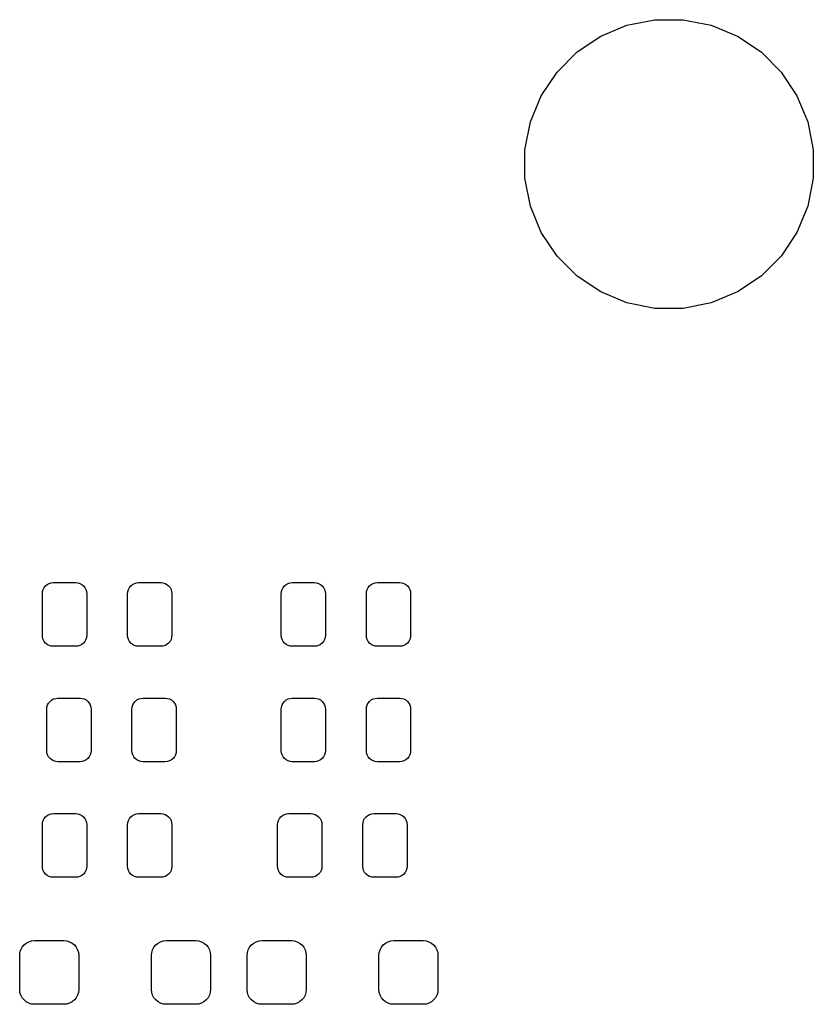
# Model space of a CAD drawing. Extents: x -0.28 to 2.62, y -2.15 to -0.12.
# Tile 7 of 7: x 1.94 to 2.62, y -0.98 to -0.12. Entities that reach past the tile are written whole.
import ezdxf

# ---------------------------------------------------------------- set-up
doc = ezdxf.new("R2010")
doc.units = 0
doc.header["$MEASUREMENT"] = 0
doc.layers.add('BLACK', color=7, linetype='CONTINUOUS')

msp = doc.modelspace()

# ---------------------------------------------------------------- linework, layer by layer
at = {"layer": 'BLACK', "linetype": 'CONTINUOUS'}
for p, q in [((2.46354, -0.129804), (2.48769, -0.125)), ((2.48769, -0.125), (2.51231, -0.125)), ((2.51231, -0.125), (2.53646, -0.129804)), ((2.44079, -0.139226), (2.46354, -0.129804)), ((2.53646, -0.129804), (2.55921, -0.139226)), ((2.42032, -0.152906), (2.44079, -0.139226)), ((2.55921, -0.139226), (2.57968, -0.152906)), ((2.40291, -0.170317), (2.42032, -0.152906)), ((2.57968, -0.152906), (2.59709, -0.170317)), ((2.38923, -0.19079), (2.40291, -0.170317)), ((2.59709, -0.170317), (2.61077, -0.19079)), ((2.3798, -0.213539), (2.38923, -0.19079)), ((2.61077, -0.19079), (2.6202, -0.213539)), ((2.375, -0.237689), (2.3798, -0.213539)), ((2.6202, -0.213539), (2.625, -0.237689)), ((2.375, -0.262311), (2.375, -0.237689)), ((2.625, -0.237689), (2.625, -0.262311)), ((2.3798, -0.286461), (2.375, -0.262311)), ((2.625, -0.262311), (2.6202, -0.286461)), ((2.38923, -0.30921), (2.3798, -0.286461)), ((2.6202, -0.286461), (2.61077, -0.30921)), ((2.40291, -0.329683), (2.38923, -0.30921)), ((2.61077, -0.30921), (2.59709, -0.329683)), ((2.42032, -0.347094), (2.40291, -0.329683)), ((2.59709, -0.329683), (2.57968, -0.347094)), ((2.44079, -0.360774), (2.42032, -0.347094)), ((2.57968, -0.347094), (2.55921, -0.360774)), ((2.46354, -0.370196), (2.44079, -0.360774)), ((2.55921, -0.360774), (2.53646, -0.370196)), ((2.48769, -0.375), (2.46354, -0.370196)), ((2.51231, -0.375), (2.48769, -0.375)), ((2.53646, -0.370196), (2.51231, -0.375)), ((1.96125, -0.614058), (1.96291, -0.613171)), ((1.96291, -0.613171), (1.96471, -0.612625)), ((1.96471, -0.612625), (1.96658, -0.612441)), ((1.96658, -0.612441), (1.98578, -0.612441)), ((1.98578, -0.612441), (1.98765, -0.612625)), ((1.98765, -0.612625), (1.98945, -0.613171)), ((1.98945, -0.613171), (1.99111, -0.614058)), ((2.03507, -0.614058), (2.03673, -0.613171)), ((2.03673, -0.613171), (2.03853, -0.612625)), ((2.03853, -0.612625), (2.0404, -0.612441)), ((2.0404, -0.612441), (2.0596, -0.612441)), ((2.0596, -0.612441), (2.06147, -0.612625)), ((2.06147, -0.612625), (2.06327, -0.613171)), ((2.06327, -0.613171), (2.06493, -0.614058)), ((2.16816, -0.614058), (2.16982, -0.613171)), ((2.16982, -0.613171), (2.17162, -0.612625)), ((2.17162, -0.612625), (2.17349, -0.612441)), ((2.17349, -0.612441), (2.19269, -0.612441)), ((2.19269, -0.612441), (2.19456, -0.612625)), ((2.19456, -0.612625), (2.19636, -0.613171)), ((2.19636, -0.613171), (2.19802, -0.614058)), ((2.24198, -0.614058), (2.24364, -0.613171)), ((2.24364, -0.613171), (2.24544, -0.612625)), ((2.24544, -0.612625), (2.24731, -0.612441)), ((2.24731, -0.612441), (2.26651, -0.612441)), ((2.26651, -0.612441), (2.26838, -0.612625)), ((2.26838, -0.612625), (2.27018, -0.613171)), ((2.27018, -0.613171), (2.27184, -0.614058)), ((1.95699, -0.622037), (1.95717, -0.620165)), ((1.95699, -0.657963), (1.95699, -0.622037)), ((1.95717, -0.620165), (1.95772, -0.618365)), ((1.95772, -0.618365), (1.95861, -0.616706)), ((1.95861, -0.616706), (1.9598, -0.615252)), ((1.9598, -0.615252), (1.96125, -0.614058)), ((1.99111, -0.614058), (1.99256, -0.615252)), ((1.99256, -0.615252), (1.99376, -0.616706)), ((1.99376, -0.616706), (1.99464, -0.618365)), ((1.99464, -0.618365), (1.99519, -0.620165)), ((1.99519, -0.620165), (1.99537, -0.622037)), ((1.99537, -0.622037), (1.99537, -0.657963)), ((2.03081, -0.622037), (2.03099, -0.620165)), ((2.03081, -0.657963), (2.03081, -0.622037)), ((2.03099, -0.620165), (2.03154, -0.618365)), ((2.03154, -0.618365), (2.03242, -0.616706)), ((2.03242, -0.616706), (2.03362, -0.615252)), ((2.03362, -0.615252), (2.03507, -0.614058)), ((2.06493, -0.614058), (2.06638, -0.615252)), ((2.06638, -0.615252), (2.06758, -0.616706)), ((2.06758, -0.616706), (2.06846, -0.618365)), ((2.06846, -0.618365), (2.06901, -0.620165)), ((2.06901, -0.620165), (2.06919, -0.622037)), ((2.06919, -0.622037), (2.06919, -0.657963)), ((2.1639, -0.622037), (2.16408, -0.620165)), ((2.1639, -0.657963), (2.1639, -0.622037)), ((2.16408, -0.620165), (2.16463, -0.618365)), ((2.16463, -0.618365), (2.16551, -0.616706)), ((2.16551, -0.616706), (2.16671, -0.615252)), ((2.16671, -0.615252), (2.16816, -0.614058)), ((2.19802, -0.614058), (2.19947, -0.615252)), ((2.19947, -0.615252), (2.20067, -0.616706)), ((2.20067, -0.616706), (2.20155, -0.618365)), ((2.20155, -0.618365), (2.2021, -0.620165)), ((2.2021, -0.620165), (2.20228, -0.622037)), ((2.20228, -0.622037), (2.20228, -0.657963)), ((2.23772, -0.622037), (2.2379, -0.620165)), ((2.23772, -0.657963), (2.23772, -0.622037)), ((2.2379, -0.620165), (2.23845, -0.618365)), ((2.23845, -0.618365), (2.23933, -0.616706)), ((2.23933, -0.616706), (2.24053, -0.615252)), ((2.24053, -0.615252), (2.24198, -0.614058)), ((2.27184, -0.614058), (2.27329, -0.615252)), ((2.27329, -0.615252), (2.27449, -0.616706)), ((2.27449, -0.616706), (2.27537, -0.618365)), ((2.27537, -0.618365), (2.27592, -0.620165)), ((2.27592, -0.620165), (2.2761, -0.622037)), ((2.2761, -0.622037), (2.2761, -0.657963)), ((1.95717, -0.659835), (1.95699, -0.657963)), ((1.95772, -0.661635), (1.95717, -0.659835)), ((1.95861, -0.663294), (1.95772, -0.661635)), ((1.9598, -0.664748), (1.95861, -0.663294)), ((1.96125, -0.665942), (1.9598, -0.664748)), ((1.99256, -0.664748), (1.99111, -0.665942)), ((1.99376, -0.663294), (1.99256, -0.664748)), ((1.99464, -0.661635), (1.99376, -0.663294)), ((1.99519, -0.659835), (1.99464, -0.661635)), ((1.99537, -0.657963), (1.99519, -0.659835)), ((2.03099, -0.659835), (2.03081, -0.657963)), ((2.03154, -0.661635), (2.03099, -0.659835)), ((2.03242, -0.663294), (2.03154, -0.661635)), ((2.03362, -0.664748), (2.03242, -0.663294)), ((2.03507, -0.665942), (2.03362, -0.664748)), ((2.06638, -0.664748), (2.06493, -0.665942)), ((2.06758, -0.663294), (2.06638, -0.664748)), ((2.06846, -0.661635), (2.06758, -0.663294)), ((2.06901, -0.659835), (2.06846, -0.661635)), ((2.06919, -0.657963), (2.06901, -0.659835)), ((2.16408, -0.659835), (2.1639, -0.657963)), ((2.16463, -0.661635), (2.16408, -0.659835)), ((2.16551, -0.663294), (2.16463, -0.661635)), ((2.16671, -0.664748), (2.16551, -0.663294)), ((2.16816, -0.665942), (2.16671, -0.664748)), ((2.19947, -0.664748), (2.19802, -0.665942)), ((2.20067, -0.663294), (2.19947, -0.664748)), ((2.20155, -0.661635), (2.20067, -0.663294)), ((2.2021, -0.659835), (2.20155, -0.661635)), ((2.20228, -0.657963), (2.2021, -0.659835)), ((2.2379, -0.659835), (2.23772, -0.657963)), ((2.23845, -0.661635), (2.2379, -0.659835)), ((2.23933, -0.663294), (2.23845, -0.661635)), ((2.24053, -0.664748), (2.23933, -0.663294)), ((2.24198, -0.665942), (2.24053, -0.664748)), ((2.27329, -0.664748), (2.27184, -0.665942)), ((2.27449, -0.663294), (2.27329, -0.664748)), ((2.27537, -0.661635), (2.27449, -0.663294)), ((2.27592, -0.659835), (2.27537, -0.661635)), ((2.2761, -0.657963), (2.27592, -0.659835)), ((1.96291, -0.666829), (1.96125, -0.665942)), ((1.96471, -0.667375), (1.96291, -0.666829)), ((1.96658, -0.667559), (1.96471, -0.667375)), ((1.98578, -0.667559), (1.96658, -0.667559)), ((1.98765, -0.667375), (1.98578, -0.667559)), ((1.98945, -0.666829), (1.98765, -0.667375)), ((1.99111, -0.665942), (1.98945, -0.666829)), ((2.03673, -0.666829), (2.03507, -0.665942)), ((2.03853, -0.667375), (2.03673, -0.666829)), ((2.0404, -0.667559), (2.03853, -0.667375)), ((2.0596, -0.667559), (2.0404, -0.667559)), ((2.06147, -0.667375), (2.0596, -0.667559)), ((2.06327, -0.666829), (2.06147, -0.667375)), ((2.06493, -0.665942), (2.06327, -0.666829)), ((2.16982, -0.666829), (2.16816, -0.665942)), ((2.17162, -0.667375), (2.16982, -0.666829)), ((2.17349, -0.667559), (2.17162, -0.667375)), ((2.19269, -0.667559), (2.17349, -0.667559)), ((2.19456, -0.667375), (2.19269, -0.667559)), ((2.19636, -0.666829), (2.19456, -0.667375)), ((2.19802, -0.665942), (2.19636, -0.666829)), ((2.24364, -0.666829), (2.24198, -0.665942)), ((2.24544, -0.667375), (2.24364, -0.666829)), ((2.24731, -0.667559), (2.24544, -0.667375)), ((2.26651, -0.667559), (2.24731, -0.667559)), ((2.26838, -0.667375), (2.26651, -0.667559)), ((2.27018, -0.666829), (2.26838, -0.667375)), ((2.27184, -0.665942), (2.27018, -0.666829)), ((1.96242, -0.716706), (1.96362, -0.715252)), ((1.96362, -0.715252), (1.96507, -0.714058)), ((1.96507, -0.714058), (1.96673, -0.713171)), ((1.96673, -0.713171), (1.96853, -0.712625)), ((1.96853, -0.712625), (1.9704, -0.712441)), ((1.9704, -0.712441), (1.9896, -0.712441)), ((1.9896, -0.712441), (1.99147, -0.712625)), ((1.99147, -0.712625), (1.99327, -0.713171)), ((1.99327, -0.713171), (1.99493, -0.714058)), ((1.99493, -0.714058), (1.99638, -0.715252)), ((1.99638, -0.715252), (1.99758, -0.716706)), ((2.03624, -0.716706), (2.03744, -0.715252)), ((2.03744, -0.715252), (2.03889, -0.714058)), ((2.03889, -0.714058), (2.04055, -0.713171)), ((2.04055, -0.713171), (2.04235, -0.712625)), ((2.04235, -0.712625), (2.04422, -0.712441)), ((2.04422, -0.712441), (2.06342, -0.712441)), ((2.06342, -0.712441), (2.06529, -0.712625)), ((2.06529, -0.712625), (2.06709, -0.713171)), ((2.06709, -0.713171), (2.06875, -0.714058)), ((2.06875, -0.714058), (2.0702, -0.715252)), ((2.0702, -0.715252), (2.07139, -0.716706)), ((2.16551, -0.716706), (2.16671, -0.715252)), ((2.16671, -0.715252), (2.16816, -0.714058)), ((2.16816, -0.714058), (2.16982, -0.713171)), ((2.16982, -0.713171), (2.17162, -0.712625)), ((2.17162, -0.712625), (2.17349, -0.712441)), ((2.17349, -0.712441), (2.19269, -0.712441)), ((2.19269, -0.712441), (2.19456, -0.712625)), ((2.19456, -0.712625), (2.19636, -0.713171)), ((2.19636, -0.713171), (2.19802, -0.714058)), ((2.19802, -0.714058), (2.19947, -0.715252)), ((2.19947, -0.715252), (2.20067, -0.716706)), ((2.23933, -0.716706), (2.24053, -0.715252)), ((2.24053, -0.715252), (2.24198, -0.714058)), ((2.24198, -0.714058), (2.24364, -0.713171)), ((2.24364, -0.713171), (2.24544, -0.712625)), ((2.24544, -0.712625), (2.24731, -0.712441)), ((2.24731, -0.712441), (2.26651, -0.712441)), ((2.26651, -0.712441), (2.26838, -0.712625)), ((2.26838, -0.712625), (2.27018, -0.713171)), ((2.27018, -0.713171), (2.27184, -0.714058)), ((2.27184, -0.714058), (2.27329, -0.715252)), ((2.27329, -0.715252), (2.27449, -0.716706)), ((1.96081, -0.722037), (1.96099, -0.720165)), ((1.96081, -0.757963), (1.96081, -0.722037)), ((1.96099, -0.720165), (1.96154, -0.718365)), ((1.96154, -0.718365), (1.96242, -0.716706)), ((1.99758, -0.716706), (1.99846, -0.718365)), ((1.99846, -0.718365), (1.99901, -0.720165)), ((1.99901, -0.720165), (1.99919, -0.722037)), ((1.99919, -0.722037), (1.99919, -0.757963)), ((2.03463, -0.722037), (2.03481, -0.720165)), ((2.03463, -0.757963), (2.03463, -0.722037)), ((2.03481, -0.720165), (2.03536, -0.718365)), ((2.03536, -0.718365), (2.03624, -0.716706)), ((2.07139, -0.716706), (2.07228, -0.718365)), ((2.07228, -0.718365), (2.07283, -0.720165)), ((2.07283, -0.720165), (2.07301, -0.722037)), ((2.07301, -0.722037), (2.07301, -0.757963)), ((2.1639, -0.722037), (2.16408, -0.720165)), ((2.1639, -0.757963), (2.1639, -0.722037)), ((2.16408, -0.720165), (2.16463, -0.718365)), ((2.16463, -0.718365), (2.16551, -0.716706)), ((2.20067, -0.716706), (2.20155, -0.718365)), ((2.20155, -0.718365), (2.2021, -0.720165)), ((2.2021, -0.720165), (2.20228, -0.722037)), ((2.20228, -0.722037), (2.20228, -0.757963)), ((2.23772, -0.722037), (2.2379, -0.720165)), ((2.23772, -0.757963), (2.23772, -0.722037)), ((2.2379, -0.720165), (2.23845, -0.718365)), ((2.23845, -0.718365), (2.23933, -0.716706)), ((2.27449, -0.716706), (2.27537, -0.718365)), ((2.27537, -0.718365), (2.27592, -0.720165)), ((2.27592, -0.720165), (2.2761, -0.722037)), ((2.2761, -0.722037), (2.2761, -0.757963)), ((1.96099, -0.759835), (1.96081, -0.757963)), ((1.99919, -0.757963), (1.99901, -0.759835)), ((2.03481, -0.759835), (2.03463, -0.757963)), ((2.07301, -0.757963), (2.07283, -0.759835)), ((2.16408, -0.759835), (2.1639, -0.757963)), ((2.20228, -0.757963), (2.2021, -0.759835)), ((2.2379, -0.759835), (2.23772, -0.757963)), ((2.2761, -0.757963), (2.27592, -0.759835)), ((1.96154, -0.761635), (1.96099, -0.759835)), ((1.96242, -0.763294), (1.96154, -0.761635)), ((1.96362, -0.764748), (1.96242, -0.763294)), ((1.96507, -0.765942), (1.96362, -0.764748)), ((1.96673, -0.766829), (1.96507, -0.765942)), ((1.96853, -0.767375), (1.96673, -0.766829)), ((1.99327, -0.766829), (1.99147, -0.767375)), ((1.99493, -0.765942), (1.99327, -0.766829)), ((1.99638, -0.764748), (1.99493, -0.765942)), ((1.99758, -0.763294), (1.99638, -0.764748)), ((1.99846, -0.761635), (1.99758, -0.763294)), ((1.99901, -0.759835), (1.99846, -0.761635)), ((2.03536, -0.761635), (2.03481, -0.759835)), ((2.03624, -0.763294), (2.03536, -0.761635)), ((2.03744, -0.764748), (2.03624, -0.763294)), ((2.03889, -0.765942), (2.03744, -0.764748)), ((2.04055, -0.766829), (2.03889, -0.765942)), ((2.04235, -0.767375), (2.04055, -0.766829)), ((2.06709, -0.766829), (2.06529, -0.767375)), ((2.06875, -0.765942), (2.06709, -0.766829)), ((2.0702, -0.764748), (2.06875, -0.765942)), ((2.07139, -0.763294), (2.0702, -0.764748)), ((2.07228, -0.761635), (2.07139, -0.763294)), ((2.07283, -0.759835), (2.07228, -0.761635)), ((2.16463, -0.761635), (2.16408, -0.759835)), ((2.16551, -0.763294), (2.16463, -0.761635)), ((2.16671, -0.764748), (2.16551, -0.763294)), ((2.16816, -0.765942), (2.16671, -0.764748)), ((2.16982, -0.766829), (2.16816, -0.765942)), ((2.17162, -0.767375), (2.16982, -0.766829)), ((2.19636, -0.766829), (2.19456, -0.767375)), ((2.19802, -0.765942), (2.19636, -0.766829)), ((2.19947, -0.764748), (2.19802, -0.765942)), ((2.20067, -0.763294), (2.19947, -0.764748)), ((2.20155, -0.761635), (2.20067, -0.763294)), ((2.2021, -0.759835), (2.20155, -0.761635)), ((2.23845, -0.761635), (2.2379, -0.759835)), ((2.23933, -0.763294), (2.23845, -0.761635)), ((2.24053, -0.764748), (2.23933, -0.763294)), ((2.24198, -0.765942), (2.24053, -0.764748)), ((2.24364, -0.766829), (2.24198, -0.765942)), ((2.24544, -0.767375), (2.24364, -0.766829)), ((2.27018, -0.766829), (2.26838, -0.767375)), ((2.27184, -0.765942), (2.27018, -0.766829)), ((2.27329, -0.764748), (2.27184, -0.765942)), ((2.27449, -0.763294), (2.27329, -0.764748)), ((2.27537, -0.761635), (2.27449, -0.763294)), ((2.27592, -0.759835), (2.27537, -0.761635)), ((1.9704, -0.767559), (1.96853, -0.767375)), ((1.9896, -0.767559), (1.9704, -0.767559)), ((1.99147, -0.767375), (1.9896, -0.767559)), ((2.04422, -0.767559), (2.04235, -0.767375)), ((2.06342, -0.767559), (2.04422, -0.767559)), ((2.06529, -0.767375), (2.06342, -0.767559)), ((2.17349, -0.767559), (2.17162, -0.767375)), ((2.19269, -0.767559), (2.17349, -0.767559)), ((2.19456, -0.767375), (2.19269, -0.767559)), ((2.24731, -0.767559), (2.24544, -0.767375)), ((2.26651, -0.767559), (2.24731, -0.767559)), ((2.26838, -0.767375), (2.26651, -0.767559)), ((1.95717, -0.820165), (1.95772, -0.818365)), ((1.95772, -0.818365), (1.95861, -0.816706)), ((1.95861, -0.816706), (1.9598, -0.815252)), ((1.9598, -0.815252), (1.96125, -0.814058)), ((1.96125, -0.814058), (1.96291, -0.813171)), ((1.96291, -0.813171), (1.96471, -0.812625)), ((1.96471, -0.812625), (1.96658, -0.812441)), ((1.96658, -0.812441), (1.98578, -0.812441)), ((1.98578, -0.812441), (1.98765, -0.812625)), ((1.98765, -0.812625), (1.98945, -0.813171)), ((1.98945, -0.813171), (1.99111, -0.814058)), ((1.99111, -0.814058), (1.99256, -0.815252)), ((1.99256, -0.815252), (1.99376, -0.816706)), ((1.99376, -0.816706), (1.99464, -0.818365)), ((1.99464, -0.818365), (1.99519, -0.820165)), ((2.03099, -0.820165), (2.03154, -0.818365)), ((2.03154, -0.818365), (2.03242, -0.816706)), ((2.03242, -0.816706), (2.03362, -0.815252)), ((2.03362, -0.815252), (2.03507, -0.814058)), ((2.03507, -0.814058), (2.03673, -0.813171)), ((2.03673, -0.813171), (2.03853, -0.812625)), ((2.03853, -0.812625), (2.0404, -0.812441)), ((2.0404, -0.812441), (2.0596, -0.812441)), ((2.0596, -0.812441), (2.06147, -0.812625)), ((2.06147, -0.812625), (2.06327, -0.813171)), ((2.06327, -0.813171), (2.06493, -0.814058)), ((2.06493, -0.814058), (2.06638, -0.815252)), ((2.06638, -0.815252), (2.06758, -0.816706)), ((2.06758, -0.816706), (2.06846, -0.818365)), ((2.06846, -0.818365), (2.06901, -0.820165)), ((2.16099, -0.820165), (2.16154, -0.818365)), ((2.16154, -0.818365), (2.16242, -0.816706)), ((2.16242, -0.816706), (2.16362, -0.815252)), ((2.16362, -0.815252), (2.16507, -0.814058)), ((2.16507, -0.814058), (2.16673, -0.813171)), ((2.16673, -0.813171), (2.16853, -0.812625)), ((2.16853, -0.812625), (2.1704, -0.812441)), ((2.1704, -0.812441), (2.1896, -0.812441)), ((2.1896, -0.812441), (2.19147, -0.812625)), ((2.19147, -0.812625), (2.19327, -0.813171)), ((2.19327, -0.813171), (2.19493, -0.814058)), ((2.19493, -0.814058), (2.19638, -0.815252)), ((2.19638, -0.815252), (2.19758, -0.816706)), ((2.19758, -0.816706), (2.19846, -0.818365)), ((2.19846, -0.818365), (2.19901, -0.820165)), ((2.23481, -0.820165), (2.23536, -0.818365)), ((2.23536, -0.818365), (2.23624, -0.816706)), ((2.23624, -0.816706), (2.23744, -0.815252)), ((2.23744, -0.815252), (2.23889, -0.814058)), ((2.23889, -0.814058), (2.24055, -0.813171)), ((2.24055, -0.813171), (2.24235, -0.812625)), ((2.24235, -0.812625), (2.24422, -0.812441)), ((2.24422, -0.812441), (2.26342, -0.812441)), ((2.26342, -0.812441), (2.26529, -0.812625)), ((2.26529, -0.812625), (2.26709, -0.813171)), ((2.26709, -0.813171), (2.26875, -0.814058)), ((2.26875, -0.814058), (2.2702, -0.815252)), ((2.2702, -0.815252), (2.27139, -0.816706)), ((2.27139, -0.816706), (2.27228, -0.818365)), ((2.27228, -0.818365), (2.27283, -0.820165)), ((1.95699, -0.822037), (1.95717, -0.820165)), ((1.95699, -0.857963), (1.95699, -0.822037)), ((1.99519, -0.820165), (1.99537, -0.822037)), ((1.99537, -0.822037), (1.99537, -0.857963)), ((2.03081, -0.822037), (2.03099, -0.820165)), ((2.03081, -0.857963), (2.03081, -0.822037)), ((2.06901, -0.820165), (2.06919, -0.822037)), ((2.06919, -0.822037), (2.06919, -0.857963)), ((2.16081, -0.822037), (2.16099, -0.820165)), ((2.16081, -0.857963), (2.16081, -0.822037)), ((2.19901, -0.820165), (2.19919, -0.822037)), ((2.19919, -0.822037), (2.19919, -0.857963)), ((2.23463, -0.822037), (2.23481, -0.820165)), ((2.23463, -0.857963), (2.23463, -0.822037)), ((2.27283, -0.820165), (2.27301, -0.822037)), ((2.27301, -0.822037), (2.27301, -0.857963)), ((1.95717, -0.859835), (1.95699, -0.857963)), ((1.95772, -0.861635), (1.95717, -0.859835)), ((1.99519, -0.859835), (1.99464, -0.861635)), ((1.99537, -0.857963), (1.99519, -0.859835)), ((2.03099, -0.859835), (2.03081, -0.857963)), ((2.03154, -0.861635), (2.03099, -0.859835)), ((2.06901, -0.859835), (2.06846, -0.861635)), ((2.06919, -0.857963), (2.06901, -0.859835)), ((2.16099, -0.859835), (2.16081, -0.857963)), ((2.16154, -0.861635), (2.16099, -0.859835)), ((2.19901, -0.859835), (2.19846, -0.861635)), ((2.19919, -0.857963), (2.19901, -0.859835)), ((2.23481, -0.859835), (2.23463, -0.857963)), ((2.23536, -0.861635), (2.23481, -0.859835)), ((2.27283, -0.859835), (2.27228, -0.861635)), ((2.27301, -0.857963), (2.27283, -0.859835)), ((1.95861, -0.863294), (1.95772, -0.861635)), ((1.9598, -0.864748), (1.95861, -0.863294)), ((1.96125, -0.865942), (1.9598, -0.864748)), ((1.96291, -0.866829), (1.96125, -0.865942)), ((1.96471, -0.867375), (1.96291, -0.866829)), ((1.96658, -0.867559), (1.96471, -0.867375)), ((1.98578, -0.867559), (1.96658, -0.867559)), ((1.98765, -0.867375), (1.98578, -0.867559)), ((1.98945, -0.866829), (1.98765, -0.867375)), ((1.99111, -0.865942), (1.98945, -0.866829)), ((1.99256, -0.864748), (1.99111, -0.865942)), ((1.99376, -0.863294), (1.99256, -0.864748)), ((1.99464, -0.861635), (1.99376, -0.863294)), ((2.03242, -0.863294), (2.03154, -0.861635)), ((2.03362, -0.864748), (2.03242, -0.863294)), ((2.03507, -0.865942), (2.03362, -0.864748)), ((2.03673, -0.866829), (2.03507, -0.865942)), ((2.03853, -0.867375), (2.03673, -0.866829)), ((2.0404, -0.867559), (2.03853, -0.867375)), ((2.0596, -0.867559), (2.0404, -0.867559)), ((2.06147, -0.867375), (2.0596, -0.867559)), ((2.06327, -0.866829), (2.06147, -0.867375)), ((2.06493, -0.865942), (2.06327, -0.866829)), ((2.06638, -0.864748), (2.06493, -0.865942)), ((2.06758, -0.863294), (2.06638, -0.864748)), ((2.06846, -0.861635), (2.06758, -0.863294)), ((2.16242, -0.863294), (2.16154, -0.861635)), ((2.16362, -0.864748), (2.16242, -0.863294)), ((2.16507, -0.865942), (2.16362, -0.864748)), ((2.16673, -0.866829), (2.16507, -0.865942)), ((2.16853, -0.867375), (2.16673, -0.866829)), ((2.1704, -0.867559), (2.16853, -0.867375)), ((2.1896, -0.867559), (2.1704, -0.867559)), ((2.19147, -0.867375), (2.1896, -0.867559)), ((2.19327, -0.866829), (2.19147, -0.867375)), ((2.19493, -0.865942), (2.19327, -0.866829)), ((2.19638, -0.864748), (2.19493, -0.865942)), ((2.19758, -0.863294), (2.19638, -0.864748)), ((2.19846, -0.861635), (2.19758, -0.863294)), ((2.23624, -0.863294), (2.23536, -0.861635)), ((2.23744, -0.864748), (2.23624, -0.863294)), ((2.23889, -0.865942), (2.23744, -0.864748)), ((2.24055, -0.866829), (2.23889, -0.865942)), ((2.24235, -0.867375), (2.24055, -0.866829)), ((2.24422, -0.867559), (2.24235, -0.867375)), ((2.26342, -0.867559), (2.24422, -0.867559)), ((2.26529, -0.867375), (2.26342, -0.867559)), ((2.26709, -0.866829), (2.26529, -0.867375)), ((2.26875, -0.865942), (2.26709, -0.866829)), ((2.2702, -0.864748), (2.26875, -0.865942)), ((2.27139, -0.863294), (2.2702, -0.864748)), ((2.27228, -0.861635), (2.27139, -0.863294)), ((1.9383, -0.93034), (1.93948, -0.928128)), ((1.93948, -0.928128), (1.94107, -0.926189)), ((1.94107, -0.926189), (1.94301, -0.924597)), ((1.94301, -0.924597), (1.94522, -0.923415)), ((1.94522, -0.923415), (1.94762, -0.922687)), ((1.94762, -0.922687), (1.95012, -0.922441)), ((1.95012, -0.922441), (1.97571, -0.922441)), ((1.97571, -0.922441), (1.9782, -0.922687)), ((1.9782, -0.922687), (1.98061, -0.923415)), ((1.98061, -0.923415), (1.98282, -0.924597)), ((1.98282, -0.924597), (1.98476, -0.926189)), ((1.98476, -0.926189), (1.98635, -0.928128)), ((1.98635, -0.928128), (1.98753, -0.93034)), ((2.05247, -0.93034), (2.05365, -0.928128)), ((2.05365, -0.928128), (2.05524, -0.926189)), ((2.05524, -0.926189), (2.05718, -0.924597)), ((2.05718, -0.924597), (2.05939, -0.923415)), ((2.05939, -0.923415), (2.0618, -0.922687)), ((2.0618, -0.922687), (2.06429, -0.922441)), ((2.06429, -0.922441), (2.08988, -0.922441)), ((2.08988, -0.922441), (2.09238, -0.922687)), ((2.09238, -0.922687), (2.09478, -0.923415)), ((2.09478, -0.923415), (2.09699, -0.924597)), ((2.09699, -0.924597), (2.09893, -0.926189)), ((2.09893, -0.926189), (2.10052, -0.928128)), ((2.10052, -0.928128), (2.1017, -0.93034)), ((2.13538, -0.93034), (2.13657, -0.928128)), ((2.13657, -0.928128), (2.13816, -0.926189)), ((2.13816, -0.926189), (2.1401, -0.924597)), ((2.1401, -0.924597), (2.14231, -0.923415)), ((2.14231, -0.923415), (2.14471, -0.922687)), ((2.14471, -0.922687), (2.1472, -0.922441)), ((2.1472, -0.922441), (2.1728, -0.922441)), ((2.1728, -0.922441), (2.17529, -0.922687)), ((2.17529, -0.922687), (2.17769, -0.923415)), ((2.17769, -0.923415), (2.1799, -0.924597)), ((2.1799, -0.924597), (2.18184, -0.926189)), ((2.18184, -0.926189), (2.18343, -0.928128)), ((2.18343, -0.928128), (2.18462, -0.93034)), ((2.24956, -0.93034), (2.25074, -0.928128)), ((2.25074, -0.928128), (2.25233, -0.926189)), ((2.25233, -0.926189), (2.25427, -0.924597)), ((2.25427, -0.924597), (2.25648, -0.923415)), ((2.25648, -0.923415), (2.25888, -0.922687)), ((2.25888, -0.922687), (2.26138, -0.922441)), ((2.26138, -0.922441), (2.28697, -0.922441)), ((2.28697, -0.922441), (2.28946, -0.922687)), ((2.28946, -0.922687), (2.29187, -0.923415)), ((2.29187, -0.923415), (2.29408, -0.924597)), ((2.29408, -0.924597), (2.29602, -0.926189)), ((2.29602, -0.926189), (2.29761, -0.928128)), ((2.29761, -0.928128), (2.29879, -0.93034)), ((1.93732, -0.935236), (1.93757, -0.93274)), ((1.93732, -0.964764), (1.93732, -0.935236)), ((1.93757, -0.93274), (1.9383, -0.93034)), ((1.98753, -0.93034), (1.98826, -0.93274)), ((1.98826, -0.93274), (1.9885, -0.935236)), ((1.9885, -0.935236), (1.9885, -0.964764)), ((2.0515, -0.935236), (2.05174, -0.93274)), ((2.0515, -0.964764), (2.0515, -0.935236)), ((2.05174, -0.93274), (2.05247, -0.93034)), ((2.1017, -0.93034), (2.10243, -0.93274)), ((2.10243, -0.93274), (2.10268, -0.935236)), ((2.10268, -0.935236), (2.10268, -0.964764)), ((2.13441, -0.935236), (2.13466, -0.93274)), ((2.13441, -0.964764), (2.13441, -0.935236)), ((2.13466, -0.93274), (2.13538, -0.93034)), ((2.18462, -0.93034), (2.18534, -0.93274)), ((2.18534, -0.93274), (2.18559, -0.935236)), ((2.18559, -0.935236), (2.18559, -0.964764)), ((2.24858, -0.935236), (2.24883, -0.93274)), ((2.24858, -0.964764), (2.24858, -0.935236)), ((2.24883, -0.93274), (2.24956, -0.93034)), ((2.29879, -0.93034), (2.29952, -0.93274)), ((2.29952, -0.93274), (2.29976, -0.935236)), ((2.29976, -0.935236), (2.29976, -0.964764)), ((1.93757, -0.96726), (1.93732, -0.964764)), ((1.9383, -0.96966), (1.93757, -0.96726)), ((1.93948, -0.971872), (1.9383, -0.96966)), ((1.94107, -0.973811), (1.93948, -0.971872)), ((1.98635, -0.971872), (1.98476, -0.973811)), ((1.98753, -0.96966), (1.98635, -0.971872)), ((1.98826, -0.96726), (1.98753, -0.96966)), ((1.9885, -0.964764), (1.98826, -0.96726)), ((2.05174, -0.96726), (2.0515, -0.964764)), ((2.05247, -0.96966), (2.05174, -0.96726)), ((2.05365, -0.971872), (2.05247, -0.96966)), ((2.05524, -0.973811), (2.05365, -0.971872)), ((2.10052, -0.971872), (2.09893, -0.973811)), ((2.1017, -0.96966), (2.10052, -0.971872)), ((2.10243, -0.96726), (2.1017, -0.96966)), ((2.10268, -0.964764), (2.10243, -0.96726)), ((2.13466, -0.96726), (2.13441, -0.964764)), ((2.13538, -0.96966), (2.13466, -0.96726)), ((2.13657, -0.971872), (2.13538, -0.96966)), ((2.13816, -0.973811), (2.13657, -0.971872)), ((2.18343, -0.971872), (2.18184, -0.973811)), ((2.18462, -0.96966), (2.18343, -0.971872)), ((2.18534, -0.96726), (2.18462, -0.96966)), ((2.18559, -0.964764), (2.18534, -0.96726)), ((2.24883, -0.96726), (2.24858, -0.964764)), ((2.24956, -0.96966), (2.24883, -0.96726)), ((2.25074, -0.971872), (2.24956, -0.96966)), ((2.25233, -0.973811), (2.25074, -0.971872)), ((2.29761, -0.971872), (2.29602, -0.973811)), ((2.29879, -0.96966), (2.29761, -0.971872)), ((2.29952, -0.96726), (2.29879, -0.96966)), ((2.29976, -0.964764), (2.29952, -0.96726)), ((1.94301, -0.975403), (1.94107, -0.973811)), ((1.94522, -0.976585), (1.94301, -0.975403)), ((1.94762, -0.977313), (1.94522, -0.976585)), ((1.95012, -0.977559), (1.94762, -0.977313)), ((1.97571, -0.977559), (1.95012, -0.977559)), ((1.9782, -0.977313), (1.97571, -0.977559)), ((1.98061, -0.976585), (1.9782, -0.977313)), ((1.98282, -0.975403), (1.98061, -0.976585)), ((1.98476, -0.973811), (1.98282, -0.975403)), ((2.05718, -0.975403), (2.05524, -0.973811)), ((2.05939, -0.976585), (2.05718, -0.975403)), ((2.0618, -0.977313), (2.05939, -0.976585)), ((2.06429, -0.977559), (2.0618, -0.977313)), ((2.08988, -0.977559), (2.06429, -0.977559)), ((2.09238, -0.977313), (2.08988, -0.977559)), ((2.09478, -0.976585), (2.09238, -0.977313)), ((2.09699, -0.975403), (2.09478, -0.976585)), ((2.09893, -0.973811), (2.09699, -0.975403)), ((2.1401, -0.975403), (2.13816, -0.973811)), ((2.14231, -0.976585), (2.1401, -0.975403)), ((2.14471, -0.977313), (2.14231, -0.976585)), ((2.1472, -0.977559), (2.14471, -0.977313)), ((2.1728, -0.977559), (2.1472, -0.977559)), ((2.17529, -0.977313), (2.1728, -0.977559)), ((2.17769, -0.976585), (2.17529, -0.977313)), ((2.1799, -0.975403), (2.17769, -0.976585)), ((2.18184, -0.973811), (2.1799, -0.975403)), ((2.25427, -0.975403), (2.25233, -0.973811)), ((2.25648, -0.976585), (2.25427, -0.975403)), ((2.25888, -0.977313), (2.25648, -0.976585)), ((2.26138, -0.977559), (2.25888, -0.977313)), ((2.28697, -0.977559), (2.26138, -0.977559)), ((2.28946, -0.977313), (2.28697, -0.977559)), ((2.29187, -0.976585), (2.28946, -0.977313)), ((2.29408, -0.975403), (2.29187, -0.976585)), ((2.29602, -0.973811), (2.29408, -0.975403))]:
    msp.add_line(p, q, dxfattribs=at)

doc.saveas('drawing.dxf')
